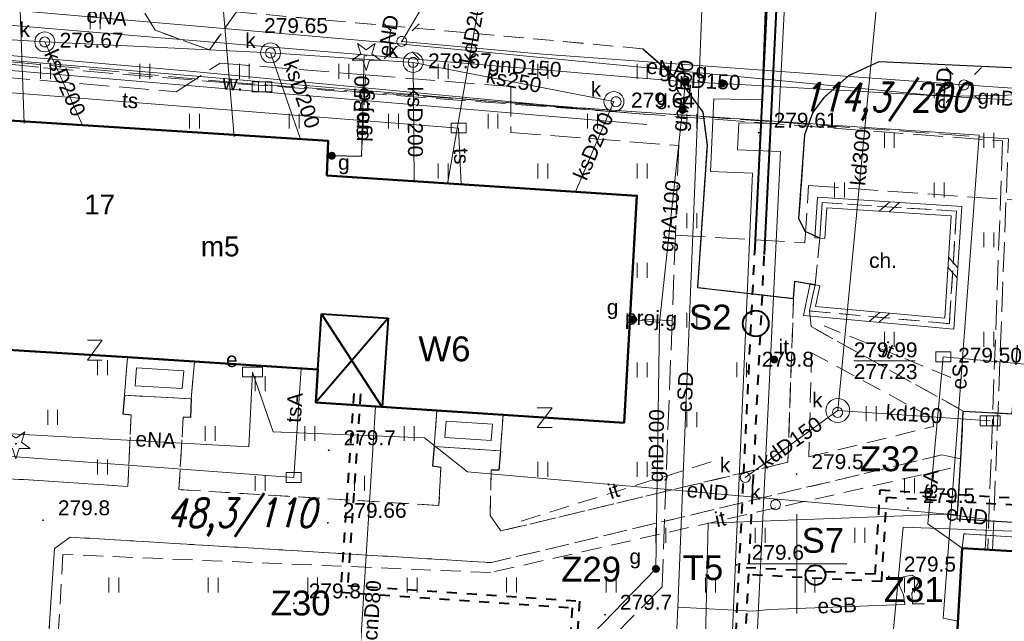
# Model space of a CAD drawing. Extents: x 0 to 6568752, y 0 to 5584302.
# Tile 35 of 74: x 6568411 to 6568460, y 5584047 to 5584077. Entities that reach past the tile are written whole.
import ezdxf
from ezdxf.enums import TextEntityAlignment as Align

# ---------------------------------------------------------------- set-up
doc = ezdxf.new("R2010")
doc.units = 0
doc.header["$PDSIZE"] = 0.75
for name, pattern in [('DUL', [1, 0.5, -0.5]), ('GAK', [3.5, 2, -0.7, 0.1, -0.7]), ('PRZER2-1', [1.5, 1, -0.5]), ('PRZER3-1', [2, 1.5, -0.5])]:
    doc.linetypes.add(name, pattern=pattern)
doc.layers.get('0').update_dxf_attribs({"linetype": 'CONTINUOUS'})
doc.layers.get('Defpoints').update_dxf_attribs({"linetype": 'CONTINUOUS'})
for name, color, linetype, lineweight in [('alarm', 51, 'CONTINUOUS', 50), ('EGBR', 7, 'CONTINUOUS', 18), ('EGBT', 7, 'CONTINUOUS', 18), ('EGBU', 7, 'CONTINUOUS', 50), ('EGBU_O', 7, 'CONTINUOUS', 50), ('GEPADR_O', 7, 'CONTINUOUS', 18), ('GEPPHC', 7, 'CONTINUOUS', 18), ('GUPPRZ_O', 7, 'CONTINUOUS', 18), ('OTDN', 7, 'CONTINUOUS', 18), ('OTKC', 7, 'CONTINUOUS', 18), ('OTKC_O', 7, 'CONTINUOUS', 18), ('OTKJ', 7, 'CONTINUOUS', 18), ('OTKK', 7, 'CONTINUOUS', 25), ('OTRN', 7, 'CONTINUOUS', 13), ('OTRN_O', 7, 'CONTINUOUS', 13), ('OTRS', 7, 'CONTINUOUS', 13), ('OTRS_O', 7, 'CONTINUOUS', 13), ('OTWM', 7, 'CONTINUOUS', 18), ('OTWM_O', 7, 'CONTINUOUS', 18), ('OTZI', 7, 'CONTINUOUS', 18), ('OTZI_O', 7, 'CONTINUOUS', 18), ('OTZT', 7, 'CONTINUOUS', 18), ('ramka sekcji', 7, 'CONTINUOUS', 18), ('siec', 7, 'GAK', 70), ('SUEO', 7, 'CONTINUOUS', 18), ('SUPK', 7, 'CONTINUOUS', 18), ('SUPW', 7, 'CONTINUOUS', 18), ('SUPW_O', 7, 'CONTINUOUS', 18)]:
    doc.layers.add(name, color=color, linetype=linetype, lineweight=lineweight)
for name, color, linetype, lineweight, true_color in [('OTZG', 7, 'CONTINUOUS', 18, 0x008000), ('SUCP', 7, 'CONTINUOUS', 18, 0xd200d2), ('SUCP_O', 7, 'CONTINUOUS', 18, 0xd200d2), ('SUEP', 1, 'CONTINUOUS', 18, 0xff0000), ('SUEP_O', 1, 'CONTINUOUS', 18, 0xff0000), ('SUES', 1, 'CONTINUOUS', 18, 0xff0000), ('SUES_O', 1, 'CONTINUOUS', 18, 0xff0000), ('SUGP', 7, 'CONTINUOUS', 18, 0xbfbf00), ('SUGP_O', 7, 'CONTINUOUS', 18, 0xbfbf00), ('SUGU', 7, 'CONTINUOUS', 18, 0xbfbf00), ('SUGU_O', 7, 'CONTINUOUS', 18, 0xbfbf00), ('SUGW', 7, 'CONTINUOUS', 18, 0xbfbf00), ('SUGW_O', 7, 'CONTINUOUS', 18, 0xbfbf00), ('SUKK', 7, 'CONTINUOUS', 18, 0x803300), ('SUKP', 7, 'CONTINUOUS', 18, 0x803300), ('SUKP_O', 7, 'CONTINUOUS', 18, 0x803300), ('SUKS', 7, 'CONTINUOUS', 18, 0x803300), ('SUKS_O', 7, 'CONTINUOUS', 18, 0x803300), ('SUTP', 7, 'CONTINUOUS', 18, 0xff9100), ('SUTP_O', 7, 'CONTINUOUS', 18, 0xff9100)]:
    doc.layers.add(name, color=color, linetype=linetype, lineweight=lineweight, true_color=true_color)
doc.styles.add('Arial', font='arial.ttf')
doc.styles.add('GEO-INFO', font='arial.ttf')
doc.styles.add('UZBROJENIE', font='SIMPLEX.shx', dxfattribs={"width": 0.8, "oblique": 15.00003, "height": 0.9})
doc.dimstyles.get("Standard").update_dxf_attribs({"dimtxt": 0.18, "dimasz": 0.18, "dimexe": 0.18, "dimexo": 0.0625, "dimgap": 0.09, "dimtad": 0, "dimtih": 1, "dimtoh": 1, "dimdec": 4, "dimzin": 0, "dimdsep": 46, "dimtxsty": 'Standard', "dimcen": 0.09, "dimadec": 0, "dimazin": 0, "dimtfac": 1, "dimtdec": 4, "dimtofl": 0, "dimtmove": 0, "dimatfit": 3, "dimfxl": 0, "dimtolj": 1, "dimtzin": 0, "dimarcsym": 0})

# ---------------------------------------------------------------- blocks, each defined once
blk = doc.blocks.new('D_GSPRDI1')
blk.add_hatch(color=0).paths.add_polyline_path([(0, -0.045), (0.013906, -0.042798), (0.02645, -0.036406), (0.036406, -0.02645), (0.042798, -0.013906), (0.045, 0), (0.042798, 0.013906), (0.036406, 0.02645), (0.02645, 0.036406), (0.013906, 0.042798), (0, 0.045), (-0.013906, 0.042798), (-0.02645, 0.036406), (-0.036406, 0.02645), (-0.042798, 0.013906), (-0.045, 0), (-0.042798, -0.013906), (-0.036406, -0.02645), (-0.02645, -0.036406), (-0.013906, -0.042798)])
at = {"color": 0}
blk.add_lwpolyline([(0.272471, 0.088531), (0.713338, -0.231778), (0.168396, -0.231778), (0, -0.750048), (-0.168396, -0.231778), (-0.713338, -0.231778), (-0.272471, 0.088531), (-0.440867, 0.606801), (0, 0.286493), (0.440867, 0.606801)], close=True, dxfattribs=at)
blk = doc.blocks.new('D_GSPWPN1')
blk.add_hatch(color=0).paths.add_polyline_path([(-0.045, 0), (-0.043467, -0.011647), (-0.038971, -0.0225), (-0.03182, -0.03182), (-0.0225, -0.038971), (-0.011647, -0.043467), (0, -0.045), (0.011647, -0.043467), (0.0225, -0.038971), (0.03182, -0.03182), (0.038971, -0.0225), (0.043467, -0.011647), (0.045, 0), (0.043467, 0.011647), (0.038971, 0.0225), (0.03182, 0.03182), (0.0225, 0.038971), (0.011647, 0.043467), (0, 0.045), (-0.011647, 0.043467), (-0.0225, 0.038971), (-0.03182, 0.03182), (-0.038971, 0.0225), (-0.043467, 0.011647)])
blk = doc.blocks.new('D_GSPTZI1')
blk.add_hatch(color=0).paths.add_polyline_path([(-0.2, 0), (-0.193185, -0.051764), (-0.173205, -0.1), (-0.141421, -0.141421), (-0.1, -0.173205), (-0.051764, -0.193185), (0, -0.2), (0.051764, -0.193185), (0.1, -0.173205), (0.141421, -0.141421), (0.173205, -0.1), (0.193185, -0.051764), (0.2, 0), (0.193185, 0.051764), (0.173205, 0.1), (0.141421, 0.141421), (0.1, 0.173205), (0.051764, 0.193185), (0, 0.2), (-0.051764, 0.193185), (-0.1, 0.173205), (-0.141421, 0.141421), (-0.173205, 0.1), (-0.193185, 0.051764)])
blk = doc.blocks.new('D_GSPWPS1')
blk.add_hatch(color=0).paths.add_polyline_path([(-0.045, 0), (-0.043467, -0.011647), (-0.038971, -0.0225), (-0.03182, -0.03182), (-0.0225, -0.038971), (-0.011647, -0.043467), (0, -0.045), (0.011647, -0.043467), (0.0225, -0.038971), (0.03182, -0.03182), (0.038971, -0.0225), (0.043467, -0.011647), (0.045, 0), (0.043467, 0.011647), (0.038971, 0.0225), (0.03182, 0.03182), (0.0225, 0.038971), (0.011647, 0.043467), (0, 0.045), (-0.011647, 0.043467), (-0.0225, 0.038971), (-0.03182, 0.03182), (-0.038971, 0.0225), (-0.043467, 0.011647)])
blk = doc.blocks.new('D_GUPIKP1_3')
at = {"color": 0}
blk.add_lwpolyline([(0.375, -0.25), (-0.375, -0.25), (-0.375, 0.25), (0.375, 0.25)], close=True, dxfattribs=at)
blk = doc.blocks.new('D_GUPESE1')
at = {"color": 0}
blk.add_lwpolyline([(-0.5, -0.25), (-0.5, 0.25), (0.5, 0.25), (0.5, -0.25)], close=True, dxfattribs=at)
blk = doc.blocks.new('D_GUPKKS1')
at = {"color": 0}
blk.add_lwpolyline([(0.5, -0.25), (-0.5, -0.25), (-0.5, 0.25), (0.5, 0.25)], close=True, dxfattribs=at)
for points in [[(-0.175, -0.25), (-0.175, 0.25)], [(0.175, -0.25), (0.175, 0.25)]]:
    blk.add_lwpolyline(points, dxfattribs=at)
blk = doc.blocks.new('D_GUPKSD1_1')
at = {"color": 0}
blk.add_lwpolyline([(0, 0.25), (0.064705, 0.241481), (0.125, 0.216506), (0.176777, 0.176777), (0.216506, 0.125), (0.241481, 0.064705), (0.25, 0), (0.241481, -0.064705), (0.216506, -0.125), (0.176777, -0.176777), (0.125, -0.216506), (0.064705, -0.241481), (0, -0.25), (-0.064705, -0.241481), (-0.125, -0.216506), (-0.176777, -0.176777), (-0.216506, -0.125), (-0.241481, -0.064705), (-0.25, 0), (-0.241481, 0.064705), (-0.216506, 0.125), (-0.176777, 0.176777), (-0.125, 0.216506), (-0.064705, 0.241481)], close=True, dxfattribs=at)
blk = doc.blocks.new('D_GUPGZA1')
blk.add_hatch(color=0).paths.add_polyline_path([(-0.2, 0), (-0.193185, -0.051764), (-0.173205, -0.1), (-0.141421, -0.141421), (-0.1, -0.173205), (-0.051764, -0.193185), (0, -0.2), (0.051764, -0.193185), (0.1, -0.173205), (0.141421, -0.141421), (0.173205, -0.1), (0.193185, -0.051764), (0.2, 0), (0.193185, 0.051764), (0.173205, 0.1), (0.141421, 0.141421), (0.1, 0.173205), (0.051764, 0.193185), (0, 0.2), (-0.051764, 0.193185), (-0.1, 0.173205), (-0.141421, 0.141421), (-0.173205, 0.1), (-0.193185, 0.051764)])
blk = doc.blocks.new('D_GUPGUT1')
blk.add_hatch(color=0).paths.add_polyline_path([(-0.2, 0), (-0.193185, -0.051764), (-0.173205, -0.1), (-0.141421, -0.141421), (-0.1, -0.173205), (-0.051764, -0.193185), (0, -0.2), (0.051764, -0.193185), (0.1, -0.173205), (0.141421, -0.141421), (0.173205, -0.1), (0.193185, -0.051764), (0.2, 0), (0.193185, 0.051764), (0.173205, 0.1), (0.141421, 0.141421), (0.1, 0.173205), (0.051764, 0.193185), (0, 0.2), (-0.051764, 0.193185), (-0.1, 0.173205), (-0.141421, 0.141421), (-0.173205, 0.1), (-0.193185, 0.051764)])
blk = doc.blocks.new('D_GUPIWZ1_1')
at = {"color": 0}
blk.add_lwpolyline([(0, 0.25), (0.064705, 0.241481), (0.125, 0.216506), (0.176777, 0.176777), (0.216506, 0.125), (0.241481, 0.064705), (0.25, 0), (0.241481, -0.064705), (0.216506, -0.125), (0.176777, -0.176777), (0.125, -0.216506), (0.064705, -0.241481), (0, -0.25), (-0.064705, -0.241481), (-0.125, -0.216506), (-0.176777, -0.176777), (-0.216506, -0.125), (-0.241481, -0.064705), (-0.25, 0), (-0.241481, 0.064705), (-0.216506, 0.125), (-0.176777, 0.176777), (-0.125, 0.216506), (-0.064705, 0.241481)], close=True, dxfattribs=at)
blk = doc.blocks.new('D_GEPPHC1')
at = {"color": 0}
blk.add_lwpolyline([(-0.375, 0.5), (0.375, 0.5), (-0.375, -0.5), (0.375, -0.5)], dxfattribs=at)
blk = doc.blocks.new('D_ODTN_1')
at = {"color": 0}
for points in [[(-0.5, -0.25), (0, 0.25)], [(0, -0.25), (0.5, 0.25)]]:
    blk.add_lwpolyline(points, dxfattribs=at)
blk = doc.blocks.new('D_GSLDSO2')
at = {"color": 0}
blk.add_lwpolyline([(0, 0.25), (0, -0.25)], dxfattribs=at)
blk = doc.blocks.new('D_GUPELA2')
blk.add_hatch(color=0).paths.add_polyline_path([(-0.001087, 0.044987), (0.011881, 0.043403), (0.021281, 0.03965), (0.030065, 0.033482), (0.038133, 0.023893), (0.043117, 0.012881), (0.044986, 0.001113), (0.044323, -0.007777), (0.040557, -0.019497), (0.033417, -0.030138), (0.024849, -0.037517), (0.013788, -0.042836), (0.002013, -0.044955), (-0.00982, -0.043916), (-0.020466, -0.040077), (-0.029541, -0.033946), (-0.036867, -0.025804), (-0.04187, -0.01649), (-0.04461, -0.005909), (-0.044532, 0.006476), (-0.041285, 0.017903), (-0.034764, 0.028574), (-0.024479, 0.03776), (-0.013449, 0.042943)])
at = {"color": 0}
for points in [[(-0.883883, 0.883883), (-0.53033, 0.53033)], [(0.883883, 0.883883), (0.53033, 0.53033)], [(-0.883883, -0.883883), (-0.53033, -0.53033)], [(0.883883, -0.883883), (0.53033, -0.53033)]]:
    blk.add_lwpolyline(points, dxfattribs=at)
blk = doc.blocks.new('D_GUPELA1')
at = {"color": 0}
blk.add_lwpolyline([(0, 0.25), (0.064705, 0.241481), (0.125, 0.216506), (0.176777, 0.176777), (0.216506, 0.125), (0.241481, 0.064705), (0.25, 0), (0.241481, -0.064705), (0.216506, -0.125), (0.176777, -0.176777), (0.125, -0.216506), (0.064705, -0.241481), (0, -0.25), (-0.064705, -0.241481), (-0.125, -0.216506), (-0.176777, -0.176777), (-0.216506, -0.125), (-0.241481, -0.064705), (-0.25, 0), (-0.241481, 0.064705), (-0.216506, 0.125), (-0.176777, 0.176777), (-0.125, 0.216506), (-0.064705, 0.241481)], close=True, dxfattribs=at)
blk = doc.blocks.new('D_GSSUTR1')
at = {"color": 0}
for points in [[(-0.25666, 0.36165), (-0.25666, -0.38835)], [(0.24334, -0.38835), (0.24334, 0.36165)]]:
    blk.add_lwpolyline(points, dxfattribs=at)
blk = doc.blocks.new('*D45')
at = {"layer": 'Defpoints', "color": 0}
for p in [(6568647.5, 5584150), (6568650, 5584150), (0, 0)]:
    blk.add_point(p, dxfattribs=at)
at = {"layer": 'ramka sekcji', "color": 0, "lineweight": -2}
blk.add_line((6568649.938, 5584150), (6568647.5, 5584150), dxfattribs=at)
at = {"layer": 'ramka sekcji', "color": 0, "insert": (6568644.106, 5584150), "char_height": 0.75, "attachment_point": 5, "style": 'GEO-INFO'}
blk.add_mtext('\\A1;5584150.0000', dxfattribs=at)
blk = doc.blocks.new('*D46')
at = {"layer": 'Defpoints', "color": 0}
for p in [(6568650, 5584152.5), (6568650, 5584150), (0, 0)]:
    blk.add_point(p, dxfattribs=at)
at = {"layer": 'ramka sekcji', "color": 0, "lineweight": -2}
blk.add_line((6568650, 5584150.062), (6568650, 5584152.5), dxfattribs=at)
at = {"layer": 'ramka sekcji', "color": 0, "insert": (6568650, 5584155.896), "char_height": 0.75, "attachment_point": 5, "rotation": 90, "style": 'GEO-INFO'}
blk.add_mtext('\\A1;6568650.0000', dxfattribs=at)

msp = doc.modelspace()

# ---------------------------------------------------------------- linework, layer by layer
at = {"layer": 'EGBR', "linetype": 'Continuous', "lineweight": 18, "elevation": 10.18}
msp.add_lwpolyline([(6568464.46047, 5584050.41839), (6568464.5, 5584051.12), (6568458.39, 5584051.51), (6568458.31, 5584050.79)], close=True, dxfattribs=at)
at = {"layer": 'EGBT', "linetype": 'Continuous', "lineweight": 18, "elevation": 10.18}
for points in [[(6568416.34, 5584060.38), (6568416.19, 5584058.47), (6568419.54, 5584058.29), (6568419.72, 5584060.16)], [(6568416.79984, 5584059.84901), (6568416.72859, 5584058.94178), (6568419.08822, 5584058.815), (6568419.17289, 5584059.69455)], [(6568431.9, 5584057.7), (6568431.76, 5584055.89), (6568435.09, 5584055.67), (6568435.23, 5584057.49)], [(6568432.3605, 5584057.16997), (6568432.29751, 5584056.35558), (6568434.62941, 5584056.20152), (6568434.69259, 5584057.0229)]]:
    msp.add_lwpolyline(points, close=True, dxfattribs=at)
at = {"layer": 'EGBU', "linetype": 'Continuous', "lineweight": 50, "elevation": 10.18}
for points in [[(6568426.37, 5584069.51), (6568441.95, 5584068.5), (6568441.31, 5584057.09), (6568435.23, 5584057.49), (6568431.9, 5584057.7), (6568425.82, 5584058.1), (6568425.92, 5584059.77), (6568416.34, 5584060.38), (6568409.5, 5584060.81), (6568406.17, 5584061.02), (6568400.06, 5584061.41), (6568400.97, 5584072.89), (6568426.44, 5584071.26)], [(6568457.96, 5584044.72), (6568458.31, 5584050.79), (6568469.73, 5584050.1), (6568467.17, 5584008.53), (6568466.28, 5584008.57), (6568464.89, 5583988.75), (6568453.62, 5583989.49), (6568454.76, 5584009.14), (6568455.78, 5584009.15)]]:
    msp.add_lwpolyline(points, close=True, dxfattribs=at)
at = {"layer": 'GUPPRZ_O', "linetype": 'Continuous', "lineweight": 13, "elevation": 10.8, "flags": 128}
msp.add_lwpolyline([(6568452.85522, 5584060.20755), (6568455.93522, 5584060.20755)], dxfattribs=at)
at = {"layer": 'OTDN', "linetype": 'Continuous', "lineweight": 18, "elevation": 10.18}
for points in [[(6568450.90056, 5584066.38672), (6568451.03725, 5584068.4257), (6568458.28537, 5584067.95323), (6568457.89316, 5584061.79774), (6568450.32704, 5584062.48655), (6568450.66544, 5584064.08188)], [(6568451.39944, 5584066.35328), (6568451.50275, 5584067.8943), (6568457.75463, 5584067.48677), (6568457.42684, 5584062.34226), (6568450.93296, 5584062.93345), (6568451.15456, 5584063.97812)]]:
    msp.add_lwpolyline(points, dxfattribs=at)
at = {"layer": 'OTKC', "linetype": 'PRZER2-1', "lineweight": 18, "elevation": 10.18}
for points in [[(6568469.2, 5584074.56), (6568454.13, 5584075.24), (6568452.61, 5584074.55), (6568451.38, 5584073.45), (6568450.79, 5584072.67), (6568450.4, 5584071.58), (6568450.1, 5584067.36), (6568450.41, 5584066.7), (6568451.15, 5584066.37), (6568450.91, 5584064.03), (6568449.9, 5584064.2), (6568449.83, 5584063.34), (6568445, 5584063.89), (6568445.48, 5584071.04), (6568445.27, 5584072.7), (6568444.2, 5584074.18), (6568442.25, 5584075.89), (6568421.82, 5584077.74), (6568420.47, 5584075.83), (6568417.73, 5584076.82), (6568416.67, 5584078.61)], [(6568408.65, 5584054.39), (6568416.36, 5584053.89), (6568416.53, 5584057.49), (6568416.12, 5584057.54), (6568416.19, 5584058.47), (6568419.54, 5584058.29), (6568419.51, 5584057.35), (6568419.15, 5584057.37), (6568418.93, 5584053.73), (6568432, 5584052.93), (6568432.1, 5584054.86), (6568431.68, 5584054.92), (6568431.76, 5584055.89), (6568435.09, 5584055.67), (6568435.01, 5584054.71), (6568434.63, 5584054.7), (6568434.57, 5584052.42), (6568435.11, 5584051.65), (6568449.54, 5584055.11), (6568449.83, 5584063.34), (6568449.9, 5584064.2), (6568450.91, 5584064.03), (6568450.63, 5584062.71), (6568450.71, 5584061.92), (6568458.36, 5584057.68), (6568458.24, 5584055.28), (6568457.29, 5584055.47), (6568434.64, 5584050.06), (6568413.46, 5584051.34), (6568412.67, 5584050.77), (6568411.34, 5584029.82)]]:
    msp.add_lwpolyline(points, dxfattribs=at)
for points in [[(6568451.15, 5584066.37), (6568451.27, 5584068.16), (6568458.02, 5584067.72), (6568457.66, 5584062.07), (6568450.63, 5584062.71), (6568450.91, 5584064.03)], [(6568450.6, 5584055.38), (6568456.87, 5584056.9), (6568456.83, 5584057.32), (6568450.73, 5584060.61)]]:
    msp.add_lwpolyline(points, close=True, dxfattribs=at)
at = {"layer": 'OTKJ', "linetype": 'PRZER3-1', "lineweight": 18, "elevation": 10.18}
msp.add_lwpolyline([(6568479.43, 5583959.52), (6568482.81, 5583989.38), (6568481.67, 5583991.05), (6568485.91, 5584024.62, 0.1555909), (6568484.5, 5584029.71, -0.10088804), (6568483.12, 5584034.18), (6568483.49, 5584047.4, 0.16990276), (6568482.77, 5584049.61, 0.21782823), (6568480.18, 5584050.99), (6568467.69, 5584052.24), (6568467.61, 5584051.68), (6568458.05, 5584052.25), (6568458.24, 5584055.28), (6568458.36, 5584057.68), (6568460.81, 5584057.54), (6568461.25, 5584063.04), (6568468.42, 5584062.61), (6568469.54, 5584062.52), (6568484.6, 5584061.58), (6568484.2, 5584055.99), (6568486.02, 5584055.87), (6568488.46, 5584052.49)], format="xyb", dxfattribs=at)
at = {"layer": 'OTKK', "linetype": 'Continuous', "lineweight": 25, "elevation": 10.18}
for points in [[(6568442.25, 5584075.89), (6568444.2, 5584074.18), (6568445.27, 5584072.7), (6568445.48, 5584071.04), (6568445, 5584063.89), (6568449.83, 5584063.34), (6568449.9, 5584064.2), (6568450.91, 5584064.03)], [(6568451.15, 5584066.37), (6568450.41, 5584066.7), (6568450.1, 5584067.36), (6568450.4, 5584071.58), (6568450.79, 5584072.67), (6568451.38, 5584073.45), (6568452.61, 5584074.55), (6568454.13, 5584075.24), (6568469.2, 5584074.56), (6568470.32, 5584074.51)], [(6568416.19, 5584058.47), (6568416.12, 5584057.54), (6568416.53, 5584057.49)], [(6568419.54, 5584058.29), (6568419.51, 5584057.35), (6568419.15, 5584057.37)], [(6568431.76, 5584055.89), (6568431.68, 5584054.92), (6568432.1, 5584054.86)], [(6568435.09, 5584055.67), (6568435.01, 5584054.71), (6568434.63, 5584054.7)]]:
    msp.add_lwpolyline(points, dxfattribs=at)
msp.add_lwpolyline([(6568479.43, 5583959.52), (6568482.81, 5583989.38), (6568481.67, 5583991.05), (6568485.91, 5584024.62, 0.1555909), (6568484.5, 5584029.71, -0.10088804), (6568483.12, 5584034.18), (6568483.49, 5584047.4, 0.16990276), (6568482.77, 5584049.61, 0.21782823), (6568480.18, 5584050.99), (6568467.69, 5584052.24), (6568467.61, 5584051.68), (6568458.05, 5584052.25), (6568458.24, 5584055.28), (6568458.36, 5584057.68), (6568460.81, 5584057.54), (6568461.25, 5584063.04), (6568468.42, 5584062.61), (6568469.54, 5584062.52), (6568484.6, 5584061.58), (6568484.2, 5584055.99), (6568486.02, 5584055.87), (6568488.77, 5584055.87)], format="xyb", dxfattribs=at)
at = {"layer": 'OTWM', "linetype": 'Continuous', "lineweight": 18, "elevation": 10.06}
for points in [[(6568442.49117, 5584072.5791), (6568400.83117, 5584076.1191)], [(6568442.44883, 5584072.0809), (6568400.78883, 5584075.6209)]]:
    msp.add_lwpolyline(points, dxfattribs=at)
at = {"layer": 'OTZI', "linetype": 'PRZER2-1', "lineweight": 18, "elevation": 10.1}
for points in [[(6568457.73, 5584059.37), (6568451.36, 5584061.96)], [(6568445.69, 5584055.12), (6568435.92, 5584052.08)], [(6568457.72, 5584054.8), (6568434.6, 5584049.56), (6568413.1, 5584050.47), (6568412.21, 5584035.21)]]:
    msp.add_lwpolyline(points, dxfattribs=at)
at = {"layer": 'OTZT', "color": 7, "linetype": 'PRZER2-1', "lineweight": 18, "elevation": 10.1}
for points in [[(6568391.05, 5584081.04), (6568416.67, 5584078.61), (6568417.73, 5584076.82), (6568420.47, 5584075.83), (6568421.82, 5584077.74), (6568442.25, 5584075.89), (6568444.2, 5584074.18), (6568445.27, 5584072.7), (6568445.48, 5584071.04), (6568445, 5584063.89), (6568449.83, 5584063.34), (6568449.54, 5584055.11), (6568435.11, 5584051.65), (6568434.57, 5584052.42), (6568434.63, 5584054.7), (6568435.01, 5584054.71), (6568435.09, 5584055.67), (6568435.23, 5584057.49), (6568441.31, 5584057.09), (6568441.95, 5584068.5), (6568426.37, 5584069.51), (6568426.44, 5584071.26), (6568400.97, 5584072.89)], [(6568426.72, 5584011.65), (6568428.33, 5584034.73), (6568416.69, 5584035.57), (6568416.31631, 5584029.47028), (6568414.98, 5584029.57), (6568412.64, 5584029.74), (6568411.34, 5584029.82), (6568412.67, 5584050.77), (6568413.46, 5584051.34), (6568434.64, 5584050.06), (6568457.29, 5584055.47), (6568458.24, 5584055.28), (6568458.05, 5584052.25), (6568467.61, 5584051.68)], [(6568464.5, 5584051.12), (6568458.39, 5584051.51), (6568458.31, 5584050.79), (6568458.06558, 5584046.55097), (6568457.34, 5584046.6), (6568456.12, 5584046.68), (6568456.01, 5584044.84), (6568457.22, 5584044.77), (6568457.96, 5584044.72), (6568455.78, 5584009.15)]]:
    msp.add_lwpolyline(points, dxfattribs=at)
for points in [[(6568468.42, 5584062.61), (6568461.25, 5584063.04), (6568460.81, 5584057.54), (6568458.36, 5584057.68), (6568450.71, 5584061.92), (6568450.63, 5584062.71), (6568457.66, 5584062.07), (6568458.02, 5584067.72), (6568451.27, 5584068.16), (6568451.15, 5584066.37), (6568450.41, 5584066.7), (6568450.1, 5584067.36), (6568450.4, 5584071.58), (6568450.79, 5584072.67), (6568451.38, 5584073.45), (6568452.61, 5584074.55), (6568454.13, 5584075.24), (6568469.2, 5584074.56)], [(6568408.65, 5584054.39), (6568408.95, 5584058.05), (6568409.28, 5584058.05), (6568409.35, 5584058.87), (6568409.5, 5584060.81), (6568416.34, 5584060.38), (6568416.19, 5584058.47), (6568416.12, 5584057.54), (6568416.53, 5584057.49), (6568416.36, 5584053.89)], [(6568450.6, 5584055.38), (6568456.87, 5584056.9), (6568456.83, 5584057.32), (6568450.73, 5584060.61)], [(6568418.93, 5584053.73), (6568419.15, 5584057.37), (6568419.51, 5584057.35), (6568419.54, 5584058.29), (6568419.72, 5584060.16), (6568425.92, 5584059.77), (6568425.82, 5584058.1), (6568431.9, 5584057.7), (6568431.76, 5584055.89), (6568431.68, 5584054.92), (6568432.1, 5584054.86), (6568432, 5584052.93)]]:
    msp.add_lwpolyline(points, close=True, dxfattribs=at)
at = {"layer": 'ramka sekcji'}
for q in [(6568450, 5584052.5), (6568447.5, 5584050), (6568450, 5584047.5), (6568452.5, 5584050)]:
    msp.add_line((6568450, 5584050), q, dxfattribs=at)
at = {"layer": 'siec', "linetype": 'ByBlock', "lineweight": 40}
for p, q in [((6568449.1148, 5584090.92644), (6568447.87069, 5584065.59534)), ((6568448.36038, 5584065.55169), (6568449.5805, 5584090.39435)), ((6568425.92, 5584059.77), (6568426.10514, 5584062.56056)), ((6568426.10514, 5584062.56056), (6568429.44824, 5584062.33875)), ((6568429.15494, 5584057.8806), (6568426.10514, 5584062.56056)), ((6568429.44824, 5584062.33875), (6568425.82, 5584058.1)), ((6568429.44824, 5584062.33875), (6568429.15494, 5584057.8806))]:
    msp.add_line(p, q, dxfattribs=at)
at = {"layer": 'siec', "linetype": 'DUL', "lineweight": 40}
for p, q in [((6568444.3839, 5583994.60146), (6568447.87069, 5584065.59534)), ((6568444.8496, 5583994.06937), (6568448.36038, 5584065.55169)), ((6568427.71656, 5584058.55866), (6568427.04714, 5584048.57092)), ((6568428.06139, 5584058.53548), (6568427.41386, 5584048.90332)), ((6568453.93015, 5584049.47296), (6568454.18161, 5584053.71431)), ((6568454.18161, 5584053.71431), (6568482.73872, 5584052.00986)), ((6568454.26053, 5584049.10565), (6568454.51199, 5584053.347)), ((6568454.51199, 5584053.347), (6568482.36867, 5584051.68435)), ((6568453.93015, 5584049.47296), (6568447.09598, 5584049.82172)), ((6568454.26053, 5584049.10565), (6568447.5707, 5584049.44799)), ((6568427.41386, 5584048.90332), (6568439.06888, 5584048.1198)), ((6568427.04714, 5584048.57092), (6568438.70216, 5584047.7874)), ((6568438.70216, 5584047.7874), (6568438.30541, 5584041.88565)), ((6568439.06888, 5584048.1198), (6568438.67213, 5584042.21805))]:
    msp.add_line(p, q, dxfattribs=at)
at = {"layer": 'siec', "color": 0, "linetype": 'ByBlock', "lineweight": 40}
for centre, radius in [((6568447.92557, 5584062.07768), 0.64893), ((6568450.93007, 5584049.43178), 0.5)]:
    msp.add_circle(centre, radius, dxfattribs=at)
at = {"layer": 'SUCP', "linetype": 'Continuous', "lineweight": 18, "elevation": 10.14}
for points in [[(6568443.67759, 5583983.5973), (6568444.60792, 5584003.60668), (6568442.23031, 5584003.78912), (6568442.37542, 5584006.71277), (6568445.02385, 5584006.77743), (6568447.76431, 5584069.6426), (6568445.65005, 5584069.72503), (6568445.82244, 5584073.37558), (6568448.23829, 5584073.32442), (6568448.83942, 5584089.2927)], [(6568444.86243, 5583983.49634), (6568445.90621, 5584004.4756), (6568443.55985, 5584004.59751), (6568443.66659, 5584005.75548), (6568446.04145, 5584005.78609), (6568449.17754, 5584070.73059), (6568447.00832, 5584070.81245), (6568447.07333, 5584072.15733), (6568449.07717, 5584072.12825), (6568449.94877, 5584089.2063)], [(6568428.81475, 5584057.90298), (6568428.0526, 5584045.86949), (6568419.47705, 5584046.03576), (6568419.1841, 5584035.39001)]]:
    msp.add_lwpolyline(points, dxfattribs=at)
at = {"layer": 'SUEP', "linetype": 'Continuous', "lineweight": 18, "elevation": 10.14}
for points in [[(6568405.39831, 5584193.23957), (6568405.01695, 5584189.70356), (6568403.98587, 5584188.30816), (6568399.60677, 5584124.84169), (6568401.34851, 5584123.80418), (6568409.53234, 5584122.38466), (6568409.82381, 5584121.95026), (6568409.05136, 5584099.25455), (6568410.04829, 5584097.9463), (6568439.79258, 5584095.9994), (6568445.94158, 5584095.72461), (6568444.01192, 5584047.82702)], [(6568469.90566, 5584078.94508), (6568471.50229, 5584091.62664), (6568472.53, 5584108.67), (6568471.33, 5584096.82), (6568465.16, 5584089.99), (6568454.64, 5584080.16), (6568433.18, 5584081.43), (6568430.13, 5584076.26), (6568437.23, 5584075.62), (6568458.39, 5584074.07), (6568485.96, 5584072.19), (6568490, 5584072.02)], [(6568458.09827, 5584047.11792), (6568457.35, 5584047.26), (6568459.16, 5584071.55), (6568438.5, 5584072.96), (6568419.47, 5584074.77), (6568404.28, 5584076.08), (6568403.66, 5584075.72), (6568401.66, 5584075.85), (6568401.11, 5584076.26), (6568386.25, 5584077.53), (6568371.06, 5584078.6), (6568349.99, 5584080.04), (6568345.21, 5584081.39), (6568343.58, 5584081.04), (6568324.49, 5584082.63), (6568306.2, 5584086.38), (6568288.07, 5584090.39), (6568280.16, 5584092.07), (6568278.51, 5584092.88), (6568265.72845, 5584094.84031)], [(6568401.1143, 5584078.65869), (6568429.47853, 5584076.18538)], [(6568429.47853, 5584076.18538), (6568429.58999, 5584076.87645)], [(6568429.47853, 5584076.18538), (6568457.41502, 5584073.49372)], [(6568457.41502, 5584073.49372), (6568457.45411, 5584074.29276)], [(6568457.41502, 5584073.49372), (6568486.50836, 5584074.10327)], [(6568395.78525, 5584060.01062), (6568400.9928, 5584057.05544), (6568422.4466, 5584055.87378), (6568422.63, 5584059.64)], [(6568422.63, 5584059.64), (6568423.67388, 5584056.63465), (6568431.28332, 5584056.33368), (6568433.44558, 5584054.61941), (6568457.5594, 5584052.48944)], [(6568413.67681, 5584027.20431), (6568418.08015, 5584041.84343), (6568445.26157, 5584040.49156), (6568445.53875, 5584052.03702), (6568457.5594, 5584052.48944)], [(6568457.5594, 5584052.48944), (6568459.53629, 5584052.2304), (6568459.45748, 5584050.72067)], [(6568461.96392, 5584050.56923), (6568462.1777, 5584051.59338), (6568455.34395, 5584051.84535), (6568453.40597, 5584031.5088), (6568450.53309, 5583996.80907), (6568448.53546, 5583966.36094), (6568408.78897, 5583972.06926), (6568392.59187, 5583974.08072), (6568365.19254, 5583976.97792)], [(6568456.40242, 5584047.99111), (6568455.8058, 5584047.981), (6568455.77684, 5584048.52067), (6568456.11283, 5584049.06604), (6568456.03002, 5584049.28399), (6568455.78005, 5584049.43478), (6568455.35723, 5584049.34133), (6568455.16241, 5584049.1708), (6568455.151, 5584048.89263), (6568455.35382, 5584048.44221), (6568455.41903, 5584047.96102), (6568448.6289, 5584047.6995), (6568447.78584, 5584047.62164), (6568444.01192, 5584047.82702)], [(6568444.01192, 5584047.82702), (6568441.38542, 5583990.29269), (6568440.95352, 5583979.26726), (6568466.45054, 5583975.60951), (6568466.39316, 5583974.00964), (6568466.2272, 5583973.46246), (6568467.21386, 5583948.20619), (6568536.11292, 5583940.91441), (6568541.52968, 5583940.57618), (6568547.44455, 5583941.31845), (6568547.39903, 5583950.90062), (6568548.75489, 5583954.02615)]]:
    msp.add_lwpolyline(points, dxfattribs=at)
at = {"layer": 'SUEP', "linetype": 'PRZER3-1', "lineweight": 18, "elevation": 10.14}
for points in [[(6568459.83529, 5584050.67966), (6568460.62843, 5584071.35681), (6568421.89546, 5584074.17693), (6568386.52744, 5584077.44073), (6568366.48235, 5584079.2058), (6568353.75069, 5584080.06318), (6568328.39369, 5584082.01967), (6568323.01448, 5584083.12127), (6568308.48195, 5584085.80969), (6568300.43483, 5584088.01289), (6568293.21194, 5584089.56037), (6568275.36079, 5584093.02254), (6568265.88044, 5584095.88281)], [(6568386.51919, 5584077.55569), (6568412.12821, 5584074.93652), (6568421.89068, 5584074.13287), (6568435.89016, 5584073.09058), (6568460.33468, 5584071.2545), (6568459.59204, 5584050.71254)]]:
    msp.add_lwpolyline(points, dxfattribs=at)
at = {"layer": 'SUGP', "linetype": 'Continuous', "lineweight": 18, "elevation": 10.14}
for points in [[(6568337.40552, 5584083.1726), (6568397.33641, 5584078.16365), (6568428.23794, 5584075.58074), (6568444.40552, 5584074.23001)], [(6568428.23794, 5584075.58074), (6568428.11575, 5584070.47379), (6568426.62, 5584070.51)], [(6568443.09135, 5584062.13219), (6568444.2517, 5584072.81793), (6568444.4, 5584074.22), (6568444.40552, 5584074.23001)], [(6568444.40552, 5584074.23001), (6568446.2417, 5584074.14867), (6568475.58, 5584072.46), (6568476.14, 5584072.4), (6568476.51, 5584072.21), (6568476.55, 5584071.7)], [(6568443.09135, 5584062.13219), (6568442.91103, 5584049.74296), (6568432.31396, 5584038.82759), (6568430.19977, 5584008.96016), (6568426.86624, 5584009.13821), (6568420.71721, 5584009.26097), (6568420.00537, 5583999.23606), (6568399.8317, 5584000.64916), (6568398.79, 5584000.83), (6568378.45287, 5584002.14573), (6568369.70734, 5584002.75806), (6568368.25098, 5584002.86003), (6568324.94601, 5584006.99931), (6568325.04379, 5584016.05039)], [(6568443.09135, 5584062.13219), (6568441.77, 5584062.28)]]:
    msp.add_lwpolyline(points, dxfattribs=at)
at = {"layer": 'SUGP', "linetype": 'PRZER3-1', "lineweight": 18, "elevation": 10.14}
for points in [[(6568337.23585, 5584080.73312), (6568347.14641, 5584079.99837), (6568348.30447, 5584081.20102), (6568390.05811, 5584078.00777), (6568391.81373, 5584076.01664), (6568397.98961, 5584075.47113), (6568418.79953, 5584073.73177), (6568421.00686, 5584075.16705), (6568428.31453, 5584074.57612), (6568435.62221, 5584073.98518), (6568435.62221, 5584071.68618), (6568444.05693, 5584071.02425), (6568443.88641, 5584066.51975)], [(6568428.31453, 5584074.57612), (6568428.11623, 5584070.49392), (6568426.41099, 5584070.53471)], [(6568443.88641, 5584066.51975), (6568450.38822, 5584066.13253), (6568450.58489, 5584069.01592), (6568476.25478, 5584067.19648), (6568476.20133, 5584066.25146)], [(6568443.88641, 5584066.51975), (6568443.72414, 5584062.22925), (6568443.21709, 5584048.83953), (6568433.04301, 5584038.55306), (6568432.86106, 5584036.14952), (6568431.82595, 5584022.47563), (6568430.79083, 5584008.80175), (6568425.09346, 5584009.09886)], [(6568443.72414, 5584062.22925), (6568441.60277, 5584062.30961)]]:
    msp.add_lwpolyline(points, dxfattribs=at)
at = {"layer": 'SUKP', "linetype": 'Continuous', "lineweight": 18, "elevation": 10.14}
for points in [[(6568452.04752, 5584057.70715), (6568454.49146, 5584083.14819), (6568435.16598, 5584084.71577), (6568410.6729, 5584085.8863), (6568390.84873, 5584087.65093), (6568375.72584, 5584088.56609)], [(6568411.15788, 5584072.12973), (6568410.6729, 5584085.8863)], [(6568421.70392, 5584071.46184), (6568420.51935, 5584085.4698)], [(6568432.42815, 5584069.0974), (6568435.16598, 5584084.71577)], [(6568430.70547, 5584075.20071), (6568423.53537, 5584075.68134), (6568412.18741, 5584076.23512), (6568402.59935, 5584076.81524), (6568385.58, 5584062.1)], [(6568414.08198, 5584072.05087), (6568412.18741, 5584076.23512)], [(6568425.03517, 5584071.3499), (6568423.53537, 5584075.68134)], [(6568430.75138, 5584069.22597), (6568430.70547, 5584075.20071)], [(6568440.79877, 5584073.23535), (6568430.70547, 5584075.20071)], [(6568438.87316, 5584068.69946), (6568440.79877, 5584073.23535)], [(6568447.4, 5584054.34), (6568452.04752, 5584057.70715)], [(6568459.71, 5584057.18), (6568452.04752, 5584057.70715)]]:
    msp.add_lwpolyline(points, dxfattribs=at)
at = {"layer": 'SUPK', "linetype": 'Continuous', "lineweight": 18, "elevation": 10.14}
for points in [[(6568412.18741, 5584075.73512, -1), (6568412.18741, 5584076.73512, -1)], [(6568423.53537, 5584075.18134, -1), (6568423.53537, 5584076.18134, -1)], [(6568430.70547, 5584074.70071, -1), (6568430.70547, 5584075.70071, -1)], [(6568440.79877, 5584072.73535, -1), (6568440.79877, 5584073.73535, -1)], [(6568452.04752, 5584057.10715, -1), (6568452.04752, 5584058.30715, -1)]]:
    msp.add_lwpolyline(points, format="xyb", close=True, dxfattribs=at)
at = {"layer": 'SUTP', "linetype": 'Continuous', "lineweight": 18, "elevation": 10.14}
for points in [[(6568482.03767, 5584094.3726), (6568479.04053, 5584058.45119), (6568457.35379, 5584060.40191)], [(6568399.96163, 5584074.51551), (6568432.9907, 5584071.90489)], [(6568433.11751, 5584069.07258), (6568432.9907, 5584071.90489)], [(6568377.93958, 5584061.82878), (6568397.02103, 5584056.39422), (6568424.7, 5584054.34)], [(6568457.35379, 5584060.40191), (6568456.57203, 5584052.00119), (6568458.31, 5584050.79)], [(6568424.7, 5584054.34), (6568425.07018, 5584059.82411)]]:
    msp.add_lwpolyline(points, dxfattribs=at)

# ---------------------------------------------------------------- block references
at = {"layer": 'GEPPHC', "linetype": 'Continuous', "lineweight": 18}
for p in [(6568414.70355, 5584060.74119, 10.24), (6568437.32069, 5584057.34323, 10.24)]:
    msp.add_blockref('D_GEPPHC1', p, dxfattribs=at)
at = {"layer": 'OTDN', "linetype": 'Continuous', "lineweight": 18}
for name, p, rotation in [('D_ODTN_1', (6568454.645, 5584067.94, 10.18), 356.2704404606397), ('D_ODTN_1', (6568454.645, 5584067.94, 10.18), 356.2704404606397), ('D_GSLDSO2', (6568451.15, 5584066.37, 10.18), 86.1646809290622), ('D_ODTN_1', (6568457.84, 5584064.895, 10.18), 266.354223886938), ('D_ODTN_1', (6568457.84, 5584064.895, 10.18), 266.354223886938), ('D_GSLDSO2', (6568450.91, 5584064.03, 10.18), 78.02386754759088), ('D_ODTN_1', (6568454.145, 5584062.39, 10.18), 174.7982226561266), ('D_ODTN_1', (6568454.145, 5584062.39, 10.18), 174.7982226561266)]:
    msp.add_blockref(name, p, dxfattribs=dict(at, rotation=rotation))
at = {"layer": 'OTRN', "linetype": 'Continuous', "lineweight": 13}
for p in [(6568447.48, 5584059.66, 10.08), (6568426.46, 5584055.71, 10.08), (6568449.98, 5584054.51, 10.08), (6568455.58, 5584052.8, 10.08), (6568412.1, 5584052.19, 10.08), (6568446.98, 5584049.95, 10.08), (6568454.62, 5584049.36, 10.08), (6568424.71, 5584048.01, 10.08), (6568440.35, 5584047.44, 10.08)]:
    msp.add_blockref('D_GSPWPN1', p, dxfattribs=at)
at = {"layer": 'OTRS', "linetype": 'Continuous', "lineweight": 13}
for p in [(6568448.08, 5584071.67, 10.08), (6568426.42, 5584052.06, 10.08)]:
    msp.add_blockref('D_GSPWPS1', p, dxfattribs=at)
at = {"layer": 'OTZG', "linetype": 'Continuous', "lineweight": 18}
for p in [(6568428.35, 5584075.55, 10.12), (6568410.74, 5584056.03, 10.12)]:
    msp.add_blockref('D_GSPRDI1', p, dxfattribs=at)
at = {"layer": 'OTZI', "linetype": 'Continuous', "lineweight": 18}
msp.add_blockref('D_GSPTZI1', (6568448.85, 5584060.27, 10.12), dxfattribs=at)
at = {"layer": 'OTZT', "color": 7, "linetype": 'Continuous', "lineweight": 18}
for p in [(6568414.725, 5584077.26126, 10.1), (6568412.225, 5584074.76126, 10.1), (6568417.225, 5584074.76126, 10.1), (6568422.225, 5584074.76126, 10.1), (6568427.225, 5584074.76126, 10.1), (6568432.225, 5584074.76126, 10.1), (6568437.225, 5584074.76126, 10.1), (6568442.225, 5584074.76126, 10.1), (6568457.15, 5584073.7986, 10.1), (6568419.725, 5584072.26126, 10.1), (6568424.725, 5584072.26126, 10.1), (6568429.725, 5584072.26126, 10.1), (6568434.725, 5584072.26126, 10.1), (6568439.725, 5584072.26126, 10.1), (6568444.725, 5584072.26126, 10.1), (6568454.65, 5584071.2986, 10.1), (6568459.65, 5584071.2986, 10.1), (6568432.225, 5584069.76126, 10.1), (6568437.225, 5584069.76126, 10.1), (6568442.225, 5584069.76126, 10.1), (6568452.15, 5584068.7986, 10.1), (6568457.15, 5584068.7986, 10.1), (6568444.725, 5584067.26126, 10.1), (6568459.65, 5584066.2986, 10.1), (6568442.225, 5584064.76126, 10.1), (6568444.725, 5584062.26126, 10.1), (6568454.65, 5584061.2986, 10.1), (6568459.65, 5584061.2986, 10.1), (6568415.09, 5584059.87512, 10.1), (6568442.225, 5584059.76126, 10.1), (6568447.225, 5584059.76126, 10.1), (6568423.015, 5584059.06121, 10.1), (6568412.59, 5584057.37512, 10.1), (6568444.725, 5584057.26126, 10.1), (6568453.735, 5584057.56464, 10.1), (6568420.515, 5584056.56121, 10.1), (6568425.515, 5584056.56121, 10.1), (6568430.515, 5584056.56121, 10.1), (6568415.09, 5584054.87512, 10.1), (6568437.225, 5584054.76126, 10.1), (6568442.225, 5584054.76126, 10.1), (6568423.015, 5584054.06121, 10.1), (6568428.015, 5584054.06121, 10.1), (6568455.66, 5584053.94306, 10.1), (6568443.16, 5584051.44306, 10.1), (6568448.16, 5584051.44306, 10.1), (6568453.16, 5584051.44306, 10.1), (6568415.66, 5584048.94306, 10.1), (6568420.66, 5584048.94306, 10.1), (6568425.66, 5584048.94306, 10.1), (6568430.66, 5584048.94306, 10.1), (6568435.66, 5584048.94306, 10.1), (6568440.66, 5584048.94306, 10.1), (6568445.66, 5584048.94306, 10.1), (6568450.66, 5584048.94306, 10.1), (6568455.66, 5584048.94306, 10.1)]:
    msp.add_blockref('D_GSSUTR1', p, dxfattribs=at)
at = {"layer": 'SUEO', "linetype": 'Continuous', "lineweight": 18}
for name, p in [('D_GUPELA2', (6568430.13, 5584076.26, 10.15)), ('D_GUPELA1', (6568430.13, 5584076.26, 10.16)), ('D_GUPELA2', (6568458.39, 5584074.07, 10.15)), ('D_GUPELA1', (6568458.39, 5584074.07, 10.16))]:
    msp.add_blockref(name, p, dxfattribs=at)
at = {"layer": 'SUES', "linetype": 'Continuous', "lineweight": 18}
msp.add_blockref('D_GUPESE1', (6568422.63, 5584059.64, 10.16), dxfattribs=at)
at = {"layer": 'SUGU', "linetype": 'Continuous', "lineweight": 18}
for p in [(6568446.2417, 5584074.14867, 10.16), (6568444.2517, 5584072.81793, 10.16), (6568442.91103, 5584049.74296, 10.16)]:
    msp.add_blockref('D_GUPGUT1', p, dxfattribs=at)
at = {"layer": 'SUGW', "linetype": 'Continuous', "lineweight": 18}
for p in [(6568444.4, 5584074.22, 10.16), (6568426.62, 5584070.51, 10.16), (6568441.77, 5584062.28, 10.16)]:
    msp.add_blockref('D_GUPGZA1', p, dxfattribs=at)
at = {"layer": 'SUKK', "linetype": 'Continuous', "lineweight": 18}
for p in [(6568423.11, 5584073.98, 10.16), (6568459.71, 5584057.18, 10.16)]:
    msp.add_blockref('D_GUPKKS1', p, dxfattribs=at)
at = {"layer": 'SUKS', "linetype": 'Continuous', "lineweight": 18}
for p in [(6568447.4, 5584054.34, 10.16), (6568448.92, 5584052.97, 10.16)]:
    msp.add_blockref('D_GUPKSD1_1', p, dxfattribs=at)
at = {"layer": 'SUPK', "linetype": 'Continuous', "lineweight": 18}
for p in [(6568432.9907, 5584071.90489, 10.16), (6568457.35379, 5584060.40191, 10.16), (6568424.7, 5584054.34, 10.16)]:
    msp.add_blockref('D_GUPIKP1_3', p, dxfattribs=at)
at = {"layer": 'SUPW', "linetype": 'Continuous', "lineweight": 18}
for p in [(6568412.18741, 5584076.23512, 10.18), (6568423.53537, 5584075.68134, 10.18), (6568430.70547, 5584075.20071, 10.18), (6568440.90829, 5584073.22507, 10.18), (6568452.04039, 5584057.6074, 10.18)]:
    msp.add_blockref('D_GUPIWZ1_1', p, dxfattribs=at)

# ---------------------------------------------------------------- texts
at = {"layer": 'alarm', "color": 0, "lineweight": 30, "style": 'UZBROJENIE', "oblique": 15.00003, "width": 0.8}
for s, p in [('114,3/200', (6568450.21978, 5584072.73332, 10.18)), ('48,3/110', (6568418.31738, 5584051.83695))]:
    msp.add_text(s, height=1.44, dxfattribs=at).set_placement(p)
at = {"layer": 'alarm', "color": 0, "linetype": 'Continuous', "lineweight": 30, "style": 'GEO-INFO'}
for s, p in [('S2', (6568445.64188, 5584062.40195, -9.52)), ('W6', (6568432.27852, 5584060.80321, 0.62)), ('Z32', (6568454.67018, 5584055.27859, 10.8)), ('S7', (6568451.3035, 5584051.18108, 0.62)), ('Z29', (6568439.65183, 5584049.73158, 10.72)), ('T5', (6568445.275, 5584049.79776, 0.62)), ('Z31', (6568455.86768, 5584048.70341, 10.76)), ('Z30', (6568425.05006, 5584048.02851, 0.62))]:
    msp.add_text(s, height=1.25, dxfattribs=at).set_placement(p, align=Align.MIDDLE)
at = {"layer": 'EGBU_O', "linetype": 'Continuous', "lineweight": 0, "style": 'Arial'}
msp.add_text('m5', height=1, dxfattribs=at).set_placement((6568421.005, 5584065.45195, 10.8), align=Align.CENTER)
at = {"layer": 'GEPADR_O', "linetype": 'Continuous', "lineweight": 0, "style": 'Arial'}
msp.add_text('17', height=1, dxfattribs=at).set_placement((6568414.17156, 5584067.56002, 10.8))
at = {"layer": 'GUPPRZ_O', "linetype": 'Continuous', "lineweight": 0, "style": 'Arial'}
for s, p in [('279.65', (6568423.21439, 5584076.67639, 10.8)), ('279.67', (6568412.93741, 5584075.94164, 10.8)), ('279.67', (6568431.45547, 5584074.90723, 10.8)), ('279.64', (6568441.65829, 5584072.93159, 10.8)), ('279.99', (6568452.85522, 5584060.38005, 10.8)), ('279.50', (6568458.10379, 5584060.10843, 10.8)), ('277.23', (6568452.85522, 5584059.28505, 10.8))]:
    msp.add_text(s, height=0.75, dxfattribs=at).set_placement(p)
at = {"layer": 'OTKC_O', "linetype": 'Continuous', "lineweight": 0, "style": 'Arial'}
msp.add_text('ch.', height=0.75, dxfattribs=at).set_placement((6568454.325, 5584064.87376, 10.8), align=Align.CENTER)
at = {"layer": 'OTRN_O', "linetype": 'Continuous', "lineweight": 0, "style": 'Arial'}
for s, p in [('279.8', (6568448.23, 5584059.91, 10.8)), ('279.7', (6568427.21, 5584055.96, 10.8)), ('279.5', (6568450.73, 5584054.76, 10.8)), ('279.5', (6568456.33, 5584053.05, 10.8)), ('279.8', (6568412.85, 5584052.44, 10.8)), ('279.6', (6568447.73, 5584050.2, 10.8)), ('279.5', (6568455.37, 5584049.61, 10.8)), ('279.8', (6568425.46, 5584048.26, 10.8)), ('279.7', (6568441.1, 5584047.69, 10.8))]:
    msp.add_text(s, height=0.75, dxfattribs=at).set_placement(p)
at = {"layer": 'OTRS_O', "linetype": 'Continuous', "lineweight": 0, "style": 'Arial'}
for s, p in [('279.61', (6568448.83, 5584071.92, 10.8)), ('279.66', (6568427.17, 5584052.31, 10.8))]:
    msp.add_text(s, height=0.75, dxfattribs=at).set_placement(p)
at = {"layer": 'OTWM_O', "linetype": 'Continuous', "lineweight": 0, "style": 'Arial'}
msp.add_text('w.', height=0.75, rotation=355.143039, dxfattribs=at).set_placement((6568421.61515, 5584073.80758, 10.8), align=Align.CENTER)
at = {"layer": 'OTZI_O', "linetype": 'Continuous', "lineweight": 0, "style": 'Arial'}
msp.add_text('it', height=0.75, dxfattribs=at).set_placement((6568449.6, 5584060.52, 10.8), align=Align.RIGHT)
for rotation, p in [(337.87367, (6568454.43446, 5584060.39313, 10.8)), (17.283866, (6568440.89219, 5584053.31977, 10.8)), (12.769985, (6568446.22487, 5584051.89378, 10.8))]:
    msp.add_text('it', height=0.75, rotation=rotation, dxfattribs=at).set_placement(p, align=Align.CENTER)
at = {"layer": 'SUCP_O', "linetype": 'Continuous', "lineweight": 0, "style": 'Arial'}
msp.add_text('cnD80', height=0.75, rotation=86.186295, dxfattribs=at).set_placement((6568429.00088, 5584047.63697, 10.8), align=Align.CENTER)
at = {"layer": 'SUEP_O', "linetype": 'Continuous', "lineweight": 0, "style": 'Arial'}
for s, rotation, p in [('eNA', 355.016523, (6568415.27092, 5584077.12967, 10.8)), ('eND', 80.837929, (6568429.824, 5584076.48418, 10.8)), ('eNA', 354.496573, (6568443.41863, 5584074.54742, 10.8)), ('eND', 87.199021, (6568457.72769, 5584073.8789, 10.8)), ('eS', 85.738398, (6568458.54767, 5584059.38319, 10.8)), ('eSD', 87.692953, (6568444.74719, 5584058.62367, 10.8)), ('eNA', 356.847367, (6568417.74816, 5584055.85345, 10.8)), ('eND', 354.952194, (6568445.47666, 5584053.26208, 10.8)), ('eND', 352.534674, (6568458.50971, 5584052.06893, 10.8)), ('eSB', 2.205567, (6568452.03526, 5584047.537, 10.8))]:
    msp.add_text(s, height=0.75, rotation=rotation, dxfattribs=at).set_placement(p, align=Align.CENTER)
at = {"layer": 'SUES_O', "linetype": 'Continuous', "lineweight": 0, "style": 'Arial'}
msp.add_text('e', height=0.75, dxfattribs=at).set_placement((6568421.88, 5584059.89, 10.8), align=Align.RIGHT)
at = {"layer": 'SUGP_O', "linetype": 'Continuous', "lineweight": 0, "style": 'Arial'}
for s, rotation, p in [('gnD150', 355.224302, (6568436.29729, 5584074.61291, 10.8)), ('gnA100', 83.962358, (6568444.6177, 5584073.48809, 10.8)), ('gnB50', 88.629454, (6568428.47024, 5584073.02024, 10.8)), ('gnD150', 357.463525, (6568445.31062, 5584073.89615, 10.8)), ('proj.g', 87.218965, (6568428.50852, 5584072.52078, 10.8)), ('gnD150', 356.70577, (6568460.89398, 5584073.01134, 10.8)), ('gnA100', 83.802614, (6568443.96329, 5584067.44338, 10.8)), ('proj.g', 357.830513, (6568442.65235, 5584061.97616, 10.8)), ('gnD100', 89.166115, (6568443.29464, 5584055.9333, 10.8))]:
    msp.add_text(s, height=0.75, rotation=rotation, dxfattribs=at).set_placement(p, align=Align.CENTER)
at = {"layer": 'SUGU_O', "linetype": 'Continuous', "lineweight": 0, "style": 'Arial'}
for p in [(6568445.4917, 5584074.39867, 10.8), (6568443.5017, 5584073.06793, 10.8), (6568442.16103, 5584049.99296, 10.8)]:
    msp.add_text('g', height=0.75, dxfattribs=at).set_placement(p, align=Align.RIGHT)
at = {"layer": 'SUGW_O', "linetype": 'Continuous', "lineweight": 0, "style": 'Arial'}
for p in [(6568443.65, 5584074.47, 10.8), (6568427.51282, 5584069.80582, 10.8), (6568441.02, 5584062.53, 10.8)]:
    msp.add_text('g', height=0.75, dxfattribs=at).set_placement(p, align=Align.RIGHT)
at = {"layer": 'SUKP_O', "linetype": 'Continuous', "lineweight": 0, "style": 'Arial'}
for s, rotation, p in [('kdD200', 80.05732, (6568434.08613, 5584076.85591, 10.8)), ('ksD200', 294.360366, (6568412.86735, 5584074.02195, 10.8)), ('ksD200', 289.0989, (6568424.76064, 5584073.4872, 10.8)), ('ks250', 348.981293, (6568435.69603, 5584073.92996, 10.8)), ('ksD200', 270.440196, (6568430.43495, 5584072.21109, 10.8)), ('ksD200', 66.997479, (6568440.10611, 5584070.85272, 10.8)), ('kd300', 84.512844, (6568453.56162, 5584070.3996, 10.8)), ('kd160', 356.0645, (6568455.85862, 5584057.15079, 10.8)), ('kdD150', 35.923452, (6568449.89595, 5584055.78591, 10.8))]:
    msp.add_text(s, height=0.75, rotation=rotation, dxfattribs=at).set_placement(p, align=Align.CENTER)
at = {"layer": 'SUKS_O', "linetype": 'Continuous', "lineweight": 0, "style": 'Arial'}
for p in [(6568446.65, 5584054.59, 10.8), (6568448.17, 5584053.22, 10.8)]:
    msp.add_text('k', height=0.75, dxfattribs=at).set_placement(p, align=Align.RIGHT)
at = {"layer": 'SUPW_O', "linetype": 'Continuous', "lineweight": 0, "style": 'Arial'}
for p in [(6568411.43741, 5584076.48512, 10.8), (6568422.78537, 5584075.93134, 10.8), (6568429.95547, 5584075.45071, 10.8), (6568440.15829, 5584073.47507, 10.8), (6568451.29039, 5584057.8574, 10.8)]:
    msp.add_text('k', height=0.75, dxfattribs=at).set_placement(p, align=Align.RIGHT)
at = {"layer": 'SUTP_O', "linetype": 'Continuous', "lineweight": 0, "style": 'Arial'}
for s, rotation, p in [('ts', 355.480722, (6568416.45304, 5584072.91763, 10.8)), ('ts', 272.563593, (6568432.76092, 5584070.47561, 10.8)), ('tsA', 86.126654, (6568425.1043, 5584057.82466, 10.8)), ('tsA', 84.683462, (6568457.06173, 5584053.9565, 10.8))]:
    msp.add_text(s, height=0.75, rotation=rotation, dxfattribs=at).set_placement(p, align=Align.CENTER)

# ---------------------------------------------------------------- dimensions: what is measured, and where the dimension line sits
at = {"layer": 'ramka sekcji'}
for offset, dtype, picture, middle in [((0, 2.5), 1, '*D46', (6568650, 5584155.8956787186)), ((-2.5, 0), 0, '*D45', (6568644.1063676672, 5584150))]:
    dim = msp.add_ordinate_dim(feature_location=(6568650, 5584150), offset=offset, dtype=dtype, origin=(0, 0), dimstyle='Standard', override={"dimtxt": 0.75, "dimtxsty": 'GEO-INFO'}, dxfattribs=at)
    dim.commit()
    dim.dimension.update_dxf_attribs({"geometry": picture, "text_midpoint": middle})

doc.saveas('drawing.dxf')
